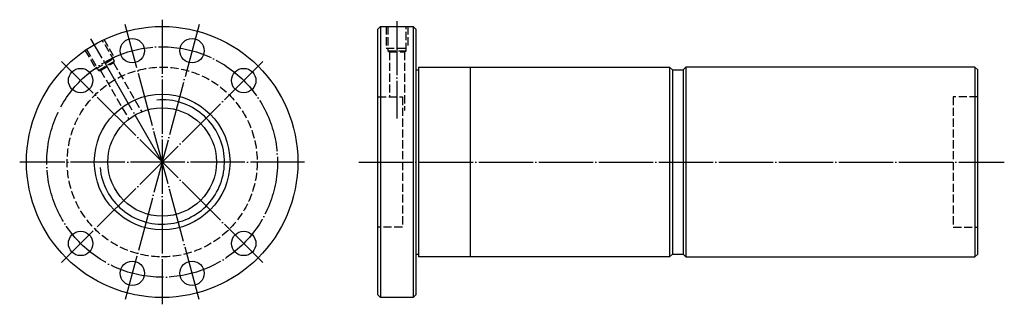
# Model space of a CAD drawing. Header units: millimetres. Extents: x -31 to 332, y 148 to 252.
import ezdxf

# ---------------------------------------------------------------- set-up
doc = ezdxf.new("R2010")
doc.units = ezdxf.units.MM
for name, pattern in [('CENTER', [22, 20, -1, 0, -1]), ('DASHED', [4, 3, -1]), ('THIN', [200000, 200000, 0])]:
    doc.linetypes.add(name, pattern=pattern)
doc.layers.add('NT', color=7, linetype='Continuous')

msp = doc.modelspace()

# ---------------------------------------------------------------- linework, layer by layer
at = {"layer": 'NT', "color": 3, "linetype": 'CENTER'}
for p, q in [((35.09, 250.71), (7.91, 149.29)), ((35.09, 149.29), (7.91, 250.71)), ((21.5, 252.5), (21.5, 147.5)), ((108, 252), (108, 216)), ((21.5, 200), (-4.75, 245.47)), ((58.62, 237.12), (-15.62, 162.88)), ((58.62, 162.88), (-15.62, 237.12)), ((74, 200), (-31, 200)), ((94, 200), (331.81, 200))]:
    msp.add_line(p, q, dxfattribs=at)
at = {"layer": 'NT', "color": 16, "linetype": 'Continuous'}
for p, q in [((101, 249), (102, 250)), ((101, 151), (101, 249)), ((102, 250), (114, 250)), ((102, 250), (102, 150)), ((114, 250), (115, 249)), ((114, 250), (114, 150)), ((115, 249), (115, 151)), ((115, 234), (116, 234)), ((116, 235), (116, 165)), ((116, 235), (208.5, 235)), ((135, 235), (135, 165)), ((208.5, 235), (209.5, 234)), ((208.5, 235), (208.5, 165)), ((209.5, 234), (209.5, 166)), ((209.5, 234), (213.5, 234)), ((214.5, 235), (213.5, 234)), ((213.5, 234), (213.5, 166)), ((321, 235), (214.5, 235)), ((214.5, 235), (214.5, 165)), ((321, 235), (321, 165)), ((321, 235), (322, 234)), ((322, 166), (322, 234)), ((115, 166), (116, 166)), ((208.5, 165), (116, 165)), ((209.5, 166), (208.5, 165)), ((209.5, 166), (213.5, 166)), ((213.5, 166), (214.5, 165)), ((214.5, 165), (321, 165)), ((321, 165), (322, 166)), ((102, 150), (101, 151)), ((114, 150), (102, 150)), ((115, 151), (114, 150))]:
    msp.add_line(p, q, dxfattribs=at)
at = {"layer": 'NT', "color": 1, "linetype": 'DASHED'}
for p, q in [((104, 250), (104, 242)), ((112, 250), (112, 242)), ((-0.04, 245.3), (3.96, 238.37)), ((-6.96, 241.3), (-2.96, 234.37)), ((104, 242), (112, 242)), ((104.6, 241), (111.4, 241)), ((105.25, 240.62), (105.25, 224)), ((110.75, 240.62), (110.75, 219)), ((-2.96, 234.37), (3.96, 238.37)), ((-1.94, 233.81), (3.94, 237.21)), ((3.57, 236.56), (13.98, 218.53)), ((-1.19, 233.81), (9.21, 215.78)), ((101, 224), (110, 224)), ((110, 224), (110, 176)), ((322, 224), (313, 224)), ((313, 224), (313, 176)), ((110, 176), (101, 176)), ((313, 176), (322, 176))]:
    msp.add_line(p, q, dxfattribs=at)
for points in [[(104.6, 250), (104.6, 241), (105.25, 240.62), (110.75, 240.62), (111.4, 241), (111.4, 250)], [(-6.44, 241.6), (-1.94, 233.81), (-1.19, 233.81), (3.57, 236.56), (3.94, 237.21), (-0.56, 245)]]:
    msp.add_lwpolyline(points, dxfattribs=at)
at = {"layer": 'NT', "color": 16, "linetype": 'Continuous'}
for centre, radius in [((21.5, 200), 50), ((10.5, 241.05), 4.5), ((32.5, 241.05), 4.5), ((-8.55, 230.05), 4.5), ((51.55, 230.05), 4.5), ((21.5, 200), 25), ((21.5, 200), 20), ((-8.55, 169.95), 4.5), ((51.55, 169.95), 4.5), ((10.5, 158.95), 4.5), ((32.5, 158.95), 4.5)]:
    msp.add_circle(centre, radius, dxfattribs=at)
at = {"layer": 'NT', "color": 3, "linetype": 'CENTER'}
msp.add_circle((21.5, 200), 42.5, dxfattribs=at)
at = {"layer": 'NT', "color": 1, "linetype": 'DASHED'}
msp.add_circle((21.5, 200), 35, dxfattribs=at)
at = {"layer": 'NT', "color": 5, "linetype": 'THIN'}
msp.add_arc((21.5, 200), 22.95, 185, 95, dxfattribs=at)

doc.saveas('drawing.dxf')
